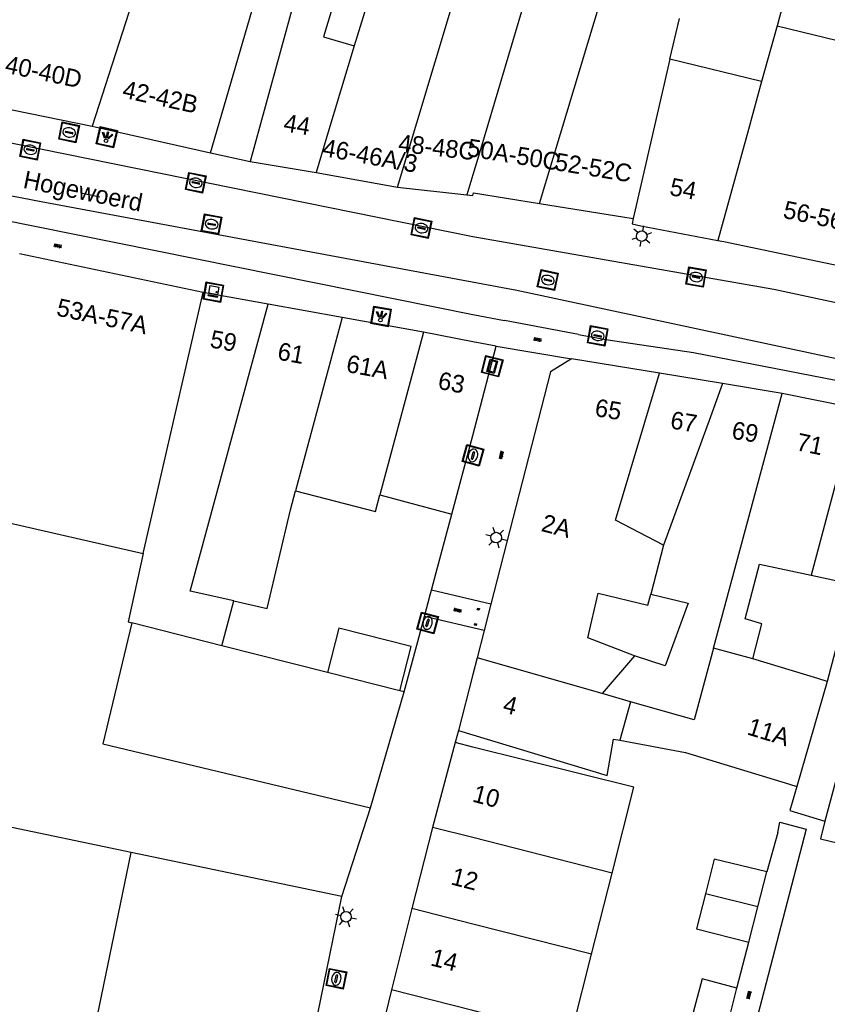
# Model space of a CAD drawing. Header units: metres. Extents: x 93870 to 95789, y 463036 to 464040.
# Tile 18 of 256: x 93974 to 94020, y 463413 to 463469. Entities that reach past the tile are written whole.
import ezdxf
from ezdxf.enums import TextEntityAlignment as Align

# ---------------------------------------------------------------- set-up
doc = ezdxf.new("R2010")
doc.units = ezdxf.units.M
doc.header["$LTSCALE"] = 25.4
for name, color, linetype in [('B_BEBOUWINGSGRENS_0', 1, 'Continuous'), ('B_LUIFEL_1', 200, 'Continuous'), ('B_TUSSENMUUR_0', 7, 'Continuous'), ('Q_BRANDKRAAN_0', 5, 'Continuous'), ('Q_CAI-KAST_0', 10, 'Continuous'), ('Q_GASPUT_0', 7, 'Continuous'), ('Q_INSPECTIE_OF_RIOOLPUT_0', 253, 'Continuous'), ('Q_KOLK_0', 254, 'Continuous'), ('Q_LICHTMAST_0', 2, 'Continuous'), ('Q_LICHTPUNT_1', 7, 'Continuous'), ('Q_STRAATNAAMBORD_0', 7, 'Continuous'), ('S_GBKN_SYMBOOL_OV_GROOT_0', 7, 'Continuous'), ('T_HEK_0', 57, 'Continuous'), ('T_MUUR_30CM_0', 10, 'Continuous'), ('V_WEGGRENS_0', 7, 'Continuous'), ('Z_GBKN_HUISNUMMER_0', 252, 'Continuous'), ('Z_STRAATNAAM_0', 252, 'Continuous')]:
    doc.layers.add(name, color=color, linetype=linetype)
doc.layers.add('Q_PAALTJE_0', color=7, linetype='Continuous', true_color=0x666666)

# ---------------------------------------------------------------- blocks, each defined once
blk = doc.blocks.new('Q_STRAATNAAMBORD')
for points in [[(-0.5, 0.5), (0.5, 0.5), (0.5, -0.5), (-0.5, -0.5)], [(-0.369, 0.22), (0.358, 0.22), (0.358, -0.214), (-0.369, -0.214)]]:
    blk.add_lwpolyline(points, close=True)
for points in [[(-0.442, 0.464), (0.438, 0.464, -0.414214), (0.459, 0.442), (0.459, -0.437, -0.414214), (0.438, -0.459), (-0.442, -0.459, -0.414214), (-0.463, -0.437), (-0.463, 0.442), (-0.463, 0.444), (-0.463, 0.446), (-0.463, 0.448), (-0.462, 0.45), (-0.461, 0.451), (-0.46, 0.453), (-0.459, 0.455), (-0.458, 0.456), (-0.457, 0.457), (-0.456, 0.459), (-0.454, 0.46), (-0.453, 0.461), (-0.451, 0.462), (-0.449, 0.462), (-0.447, 0.463), (-0.446, 0.463), (-0.444, 0.464), (-0.442, 0.464)], [(-0.287, 0.16), (0.281, 0.16, -0.414214), (0.303, 0.139), (0.303, -0.134, -0.414214), (0.281, -0.156), (-0.287, -0.156, -0.414214), (-0.308, -0.134), (-0.308, 0.139), (-0.308, 0.14), (-0.308, 0.142), (-0.307, 0.144), (-0.307, 0.146), (-0.306, 0.148), (-0.305, 0.149), (-0.304, 0.151), (-0.303, 0.152), (-0.302, 0.154), (-0.3, 0.155), (-0.299, 0.156), (-0.297, 0.157), (-0.296, 0.158), (-0.294, 0.159), (-0.292, 0.159), (-0.29, 0.16), (-0.288, 0.16), (-0.287, 0.16)]]:
    blk.add_lwpolyline(points, format="xyb")
blk = doc.blocks.new('Q_CAI-KAST')
for points in [[(-0.5, 0.5), (0.5, 0.5), (0.5, -0.5), (-0.5, -0.5)], [(-0.262, 0.264), (0.25, 0.264), (0.25, 0.187), (-0.262, 0.187)], [(-0.262, 0.107), (0.25, 0.107), (0.25, -0.332), (-0.262, -0.332)]]:
    blk.add_lwpolyline(points, close=True)
blk.add_lwpolyline([(-0.442, 0.464), (0.438, 0.464, -0.414214), (0.459, 0.442), (0.459, -0.437, -0.414214), (0.438, -0.459), (-0.442, -0.459, -0.414214), (-0.463, -0.437), (-0.463, 0.442), (-0.463, 0.444), (-0.463, 0.446), (-0.463, 0.448), (-0.462, 0.45), (-0.461, 0.451), (-0.46, 0.453), (-0.459, 0.455), (-0.458, 0.456), (-0.457, 0.457), (-0.456, 0.459), (-0.454, 0.46), (-0.453, 0.461), (-0.451, 0.462), (-0.449, 0.462), (-0.447, 0.463), (-0.446, 0.463), (-0.444, 0.464), (-0.442, 0.464)], format="xyb")
blk.add_circle((-0.177, -0.034), 0.0354)
blk = doc.blocks.new('Q_LICHTMAST')
for points in [[(0, 0.3), (0, 0.6)], [(-0.26, 0.15), (-0.52, 0.3)], [(0.26, 0.15), (0.52, 0.3)], [(-0.26, -0.15), (-0.52, -0.3)], [(0, -0.3), (0, -0.6)], [(0.26, -0.15), (0.52, -0.3)]]:
    blk.add_lwpolyline(points)
blk.add_circle((0, 0), 0.3)
blk = doc.blocks.new('Q_PAAL_STEEN')
for points in [[(-0.5, 0.5), (0.5, 0.5), (0.5, -0.5), (-0.5, -0.5)], [(-0.08, 0.33), (0.07, 0.33), (0.07, -0.33), (-0.08, -0.33)]]:
    blk.add_lwpolyline(points, close=True)
blk.add_lwpolyline([(-0.44, 0.46), (0.44, 0.46, -0.414214), (0.46, 0.44), (0.46, -0.44, -0.414214), (0.44, -0.46), (-0.44, -0.46, -0.414214), (-0.46, -0.44), (-0.46, 0.44), (-0.46, 0.44), (-0.46, 0.45), (-0.46, 0.45), (-0.46, 0.45), (-0.46, 0.45), (-0.46, 0.45), (-0.46, 0.45), (-0.46, 0.46), (-0.46, 0.46), (-0.46, 0.46), (-0.45, 0.46), (-0.45, 0.46), (-0.45, 0.46), (-0.45, 0.46), (-0.45, 0.46), (-0.45, 0.46), (-0.44, 0.46), (-0.44, 0.46)], format="xyb")
blk = doc.blocks.new('Q_PAALTJE')
at = {"color": 251, "true_color": 0x666666, "xscale": 0.1, "yscale": 0.1, "zscale": 0.01}
blk.add_blockref('Q_PAAL_STEEN', (0, 0), dxfattribs=at)
blk = doc.blocks.new('Q_KOLK')
blk.add_lwpolyline([(-0.5, 0.5), (0.5, 0.5), (0.5, -0.5), (-0.5, -0.5)], close=True)
for points in [[(-0.442, 0.464), (0.438, 0.464, -0.414214), (0.459, 0.442), (0.459, -0.437, -0.414214), (0.438, -0.459), (-0.442, -0.459, -0.414214), (-0.463, -0.437), (-0.463, 0.442, -0.414214), (-0.442, 0.464)], [(-0.345, 0.105, 0.380426), (-0.276, -0.18)], [(-0.008, 0.266, 0.240218), (-0.345, 0.105)], [(-0.194, 0.045, 0.853344), (-0.194, -0.032)], [(0.331, 0.111, 0.240191), (-0.008, 0.266)], [(0.185, -0.032, 0.849746), (0.185, 0.045)], [(0.267, -0.176, 0.380426), (0.331, 0.111)], [(-0.276, -0.18, 0.148452), (0.012, -0.257)], [(0.012, -0.257, 0.131742), (0.267, -0.176)]]:
    blk.add_lwpolyline(points, format="xyb")
for points in [[(-0.194, 0.045), (0.185, 0.045)], [(0.185, -0.032), (-0.194, -0.032)]]:
    blk.add_lwpolyline(points)
blk = doc.blocks.new('Q_GASPUT')
blk.add_lwpolyline([(-0.5, 0.5), (0.5, 0.5), (0.5, -0.5), (-0.5, -0.5)], close=True)
for points in [[(-0.442, 0.464), (0.438, 0.464, -0.414214), (0.459, 0.442), (0.459, -0.437, -0.414214), (0.438, -0.459), (-0.442, -0.459, -0.414214), (-0.463, -0.437), (-0.463, 0.442), (-0.463, 0.444), (-0.463, 0.446), (-0.463, 0.448), (-0.462, 0.45), (-0.461, 0.451), (-0.46, 0.453), (-0.459, 0.455), (-0.458, 0.456), (-0.457, 0.457), (-0.456, 0.459), (-0.454, 0.46), (-0.453, 0.461), (-0.451, 0.462), (-0.449, 0.462), (-0.447, 0.463), (-0.446, 0.463), (-0.444, 0.464), (-0.442, 0.464)], [(-0.345, 0.105, 0.380426), (-0.276, -0.18)], [(-0.008, 0.266, 0.240218), (-0.345, 0.105)], [(-0.194, 0.045, 0.853344), (-0.194, -0.032)], [(0.331, 0.111, 0.240191), (-0.008, 0.266)], [(0.185, -0.032, 0.849746), (0.185, 0.045)], [(0.267, -0.176, 0.380426), (0.331, 0.111)], [(-0.276, -0.18, 0.148452), (0.012, -0.257)], [(0.012, -0.257, 0.131742), (0.267, -0.176)]]:
    blk.add_lwpolyline(points, format="xyb")
for points in [[(-0.194, 0.045), (0.185, 0.045)], [(0.185, -0.032), (-0.194, -0.032)]]:
    blk.add_lwpolyline(points)
blk = doc.blocks.new('Q_BRANDKRAAN')
blk.add_lwpolyline([(-0.5, 0.5), (0.5, 0.5), (0.5, -0.5), (-0.5, -0.5)], close=True)
for points in [[(-0.442, 0.464), (0.438, 0.464, -0.414214), (0.459, 0.442), (0.459, -0.437, -0.414214), (0.438, -0.459), (-0.442, -0.459, -0.414214), (-0.463, -0.437), (-0.463, 0.442), (-0.463, 0.444), (-0.463, 0.446), (-0.463, 0.448), (-0.462, 0.45), (-0.461, 0.451), (-0.46, 0.453), (-0.459, 0.455), (-0.458, 0.456), (-0.457, 0.457), (-0.456, 0.459), (-0.454, 0.46), (-0.453, 0.461), (-0.451, 0.462), (-0.449, 0.462), (-0.447, 0.463), (-0.446, 0.463), (-0.444, 0.464), (-0.442, 0.464)], [(-0.345, 0.105, 0.380426), (-0.276, -0.18)], [(-0.008, 0.266, 0.240218), (-0.345, 0.105)], [(-0.194, 0.045, 0.853344), (-0.194, -0.032)], [(0.331, 0.111, 0.240191), (-0.008, 0.266)], [(0.185, -0.032, 0.849746), (0.185, 0.045)], [(0.267, -0.176, 0.380426), (0.331, 0.111)], [(-0.276, -0.18, 0.148452), (0.012, -0.257)], [(0.012, -0.257, 0.131742), (0.267, -0.176)]]:
    blk.add_lwpolyline(points, format="xyb")
for points in [[(-0.194, 0.045), (0.185, 0.045)], [(0.185, -0.032), (-0.194, -0.032)]]:
    blk.add_lwpolyline(points)
blk = doc.blocks.new('Q_INSPECTIE_OF_RIOOLPUT')
blk.add_lwpolyline([(-0.5, 0.5), (0.5, 0.5), (0.5, -0.5), (-0.5, -0.5)], close=True)
for points in [[(-0.442, 0.464), (0.438, 0.464, -0.414214), (0.459, 0.442), (0.459, -0.437, -0.414214), (0.438, -0.459), (-0.442, -0.459, -0.414214), (-0.463, -0.437), (-0.463, 0.442), (-0.463, 0.444), (-0.463, 0.446), (-0.463, 0.448), (-0.462, 0.45), (-0.461, 0.451), (-0.46, 0.453), (-0.459, 0.455), (-0.458, 0.456), (-0.457, 0.457), (-0.456, 0.459), (-0.454, 0.46), (-0.453, 0.461), (-0.451, 0.462), (-0.449, 0.462), (-0.447, 0.463), (-0.446, 0.463), (-0.444, 0.464), (-0.442, 0.464)], [(-0.345, 0.105, 0.380426), (-0.276, -0.18)], [(-0.008, 0.266, 0.240218), (-0.345, 0.105)], [(-0.194, 0.045, 0.853344), (-0.194, -0.032)], [(0.331, 0.111, 0.240191), (-0.008, 0.266)], [(0.185, -0.032, 0.849746), (0.185, 0.045)], [(0.267, -0.176, 0.380426), (0.331, 0.111)], [(-0.276, -0.18, 0.148452), (0.012, -0.257)], [(0.012, -0.257, 0.131742), (0.267, -0.176)]]:
    blk.add_lwpolyline(points, format="xyb")
for points in [[(-0.194, 0.045), (0.185, 0.045)], [(0.185, -0.032), (-0.194, -0.032)]]:
    blk.add_lwpolyline(points)
blk = doc.blocks.new('Q_LICHTPUNT')
for points in [[(-0.5, 0.5), (0.5, 0.5), (0.5, -0.5), (-0.5, -0.5)], [(-0.463, 0.464), (0.459, 0.464), (0.459, -0.459), (-0.463, -0.459)], [(-0.123, 0.08), (-0.077, 0.051), (-0.255, -0.233), (-0.301, -0.204)], [(-0.033, 0.032), (0.021, 0.032), (0.021, -0.303), (-0.033, -0.303)], [(0.075, 0.051), (0.121, 0.079), (0.293, -0.209), (0.247, -0.236)]]:
    blk.add_lwpolyline(points, close=True)
blk.add_circle((-0.002, 0.21), 0.103)
blk = doc.blocks.new('S_GBKN_SYMBOOL_OV_GROOT')
for points in [[(-0.21875, 0.0625), (0.21875, 0.0625)], [(-0.21875, 0), (0.21875, 0)], [(-0.1875, 0.0625), (-0.1875, 0)], [(-0.125, 0.09375), (-0.125, 0.0625)], [(-0.125, 0), (-0.125, -0.0625)], [(-0.0625, 0.0625), (-0.0625, 0)], [(0, 0.09375), (0, 0.0625)], [(0, 0), (0, -0.0625)], [(0.0625, 0.0625), (0.0625, 0)], [(0.125, 0.09375), (0.125, 0.0625)], [(0.125, 0), (0.125, -0.0625)], [(0.1875, 0.0625), (0.1875, 0)], [(-0.21875, -0.0625), (0.21875, -0.0625)], [(-0.1875, -0.0625), (-0.1875, -0.09375)], [(-0.0625, -0.0625), (-0.0625, -0.09375)], [(0.0625, -0.0625), (0.0625, -0.09375)], [(0.1875, -0.0625), (0.1875, -0.09375)]]:
    blk.add_lwpolyline(points)

msp = doc.modelspace()

# ---------------------------------------------------------------- linework, layer by layer
at = {"layer": 'B_BEBOUWINGSGRENS_0'}
for p, q in [((93990.423, 463472.375), (93987.36, 463461.222)), ((93971.902, 463464.536), (93978.395, 463463.222)), ((93987.36, 463461.222), (93991.107, 463460.592)), ((93991.107, 463460.592), (93995.727, 463459.762)), ((93995.727, 463459.762), (93999.662, 463459.319)), ((94003.795, 463458.835), (94009.098, 463457.982)), ((93984.695, 463453.795), (93974.282, 463455.978)), ((93988.385, 463453.128), (93984.695, 463453.795)), ((93992.585, 463452.369), (93988.385, 463453.128)), ((93997.195, 463451.535), (93992.585, 463452.369)), ((94010.591, 463449.221), (94005.599, 463450.034)), ((94014.178, 463448.627), (94010.591, 463449.221)), ((94017.554, 463448.068), (94014.178, 463448.627)), ((94021.717, 463447.215), (94017.554, 463448.068)), ((93994.722, 463442.312), (93998.807, 463441.217)), ((93970.812, 463441.39), (93981.303, 463438.985)), ((93985.758, 463433.762), (93986.442, 463436.298)), ((94001.027, 463436.124), (94000.639, 463434.618)), ((93985.758, 463433.762), (93980.649, 463435.054)), ((94000.639, 463434.618), (94000.242, 463433.074)), ((93991.764, 463432.238), (93985.758, 463433.762)), ((93995.858, 463431.199), (93991.764, 463432.238)), ((93994.192, 463424.563), (93996.106, 463431.136)), ((93996.106, 463431.136), (93995.858, 463431.199)), ((93999.002, 463428.281), (93997.712, 463423.461)), ((94000, 463428.012), (93999.002, 463428.281)), ((93980.621, 463422.033), (93968.92, 463424.47)), ((93997.712, 463423.461), (93996.542, 463418.857)), ((93992.563, 463419.546), (93980.621, 463422.033)), ((94006.745, 463416.267), (94007.912, 463420.871)), ((94016.177, 463418.945), (94016.69, 463420.932)), ((93989.837, 463406.198), (93992.563, 463419.546)), ((93996.542, 463418.857), (93995.392, 463414.248)), ((94015.665, 463416.946), (94016.177, 463418.945)), ((94005.572, 463411.64), (94006.745, 463416.267)), ((94014.225, 463411.368), (94014.979, 463414.334)), ((93995.392, 463414.248), (93994.244, 463409.649))]:
    msp.add_line(p, q, dxfattribs=at)
for points in [[(93985.114, 463461.708), (93992.094, 463485.638), (93985.926, 463487.458)], [(93978.395, 463463.222), (93978.564, 463463.188), (93985.114, 463461.708)], [(93999.662, 463459.319), (94000.007, 463459.281), (94000.042, 463459.438), (94003.795, 463458.835)], [(94009.098, 463457.982), (94009.039, 463457.672), (94009.545, 463457.574), (94013.911, 463456.743)], [(94013.911, 463456.743), (94014.252, 463456.678), (94024.607, 463454.513)], [(94001.332, 463450.747), (94000, 463450.998), (93997.195, 463451.535)], [(93998.807, 463441.217), (94000, 463445.672), (94001.332, 463450.747)], [(94005.599, 463450.034), (94004.414, 463449.291), (94001.027, 463436.124)], [(93986.442, 463436.298), (93988.339, 463435.879), (93989.662, 463441.466), (93989.949, 463442.535)], [(93989.949, 463442.535), (93994.471, 463441.374), (93994.722, 463442.312)], [(93981.303, 463438.985), (93980.445, 463435.106), (93980.649, 463435.054)], [(94015.884, 463433.023), (94016.402, 463435.003), (94015.463, 463435.293), (94016.27, 463438.386), (94019.192, 463437.76)], [(94019.192, 463437.76), (94021.562, 463437.253), (94020.1, 463431.73)], [(94009.174, 463433.182), (94006.524, 463434.205), (94007.107, 463436.74), (94009.926, 463436.064), (94010.103, 463436.688)], [(94010.103, 463436.688), (94012.221, 463436.181), (94010.924, 463432.61), (94009.174, 463433.182)], [(93980.649, 463435.054), (93979.009, 463428.191), (93994.192, 463424.563)], [(94000.242, 463433.074), (94000, 463432.132), (93999.181, 463428.948)], [(94020.1, 463431.73), (94019.571, 463431.892), (94015.884, 463433.023)], [(93999.181, 463428.948), (94000, 463428.702), (94007.63, 463426.41), (94007.979, 463428.47), (94008.35, 463428.4)], [(94008.35, 463428.4), (94012.07, 463427.7), (94017.971, 463425.9), (94018.392, 463425.772)], [(94007.912, 463420.871), (94009.145, 463425.735), (94000, 463428.012)], [(94018.392, 463425.772), (94017.983, 463424.423), (94019.972, 463423.819)], [(94019.972, 463423.819), (94019.73, 463422.805), (94024.296, 463421.713)], [(94016.69, 463420.932), (94013.704, 463421.666), (94013.198, 463419.689)], [(94013.198, 463419.689), (94012.692, 463417.711), (94015.665, 463416.946)], [(94014.979, 463414.334), (94013.014, 463414.863), (94012.22, 463411.907), (94014.225, 463411.368)]]:
    msp.add_lwpolyline(points, dxfattribs=at)
at = {"layer": 'B_LUIFEL_1'}
msp.add_line((93995.858, 463431.199), (93996.497, 463433.719), dxfattribs=at)
msp.add_lwpolyline([(93996.497, 463433.719), (93992.403, 463434.758), (93991.764, 463432.238)], dxfattribs=at)
at = {"layer": 'B_TUSSENMUUR_0'}
for p, q in [((93995.282, 463474.288), (93993.263, 463467.771)), ((93995.727, 463459.762), (93999.682, 463472.925)), ((94018.298, 463472.66), (94017.263, 463468.904)), ((94003.795, 463458.835), (94007.295, 463470.507)), ((94011.187, 463467.016), (94011.721, 463469.326)), ((94017.263, 463468.904), (94016.392, 463465.749)), ((94017.263, 463468.904), (94027.529, 463466.404)), ((94011.187, 463467.016), (94009.098, 463457.982)), ((94016.392, 463465.749), (94011.187, 463467.016)), ((94016.392, 463465.749), (94015.64, 463463.02)), ((94015.64, 463463.02), (94013.911, 463456.743)), ((93981.303, 463438.985), (93984.695, 463453.795)), ((93992.585, 463452.369), (93989.949, 463442.535)), ((93997.195, 463451.535), (93994.722, 463442.312)), ((94008.106, 463440.881), (94010.591, 463449.221)), ((94013.664, 463433.621), (94017.554, 463448.068)), ((94021.717, 463447.215), (94019.192, 463437.76)), ((94010.826, 463439.454), (94008.106, 463440.881)), ((94010.826, 463439.454), (94010.103, 463436.688)), ((94015.884, 463433.023), (94013.664, 463433.621)), ((94007.335, 463431.046), (94000.242, 463433.074)), ((94009.174, 463433.182), (94007.335, 463431.046)), ((94020.1, 463431.73), (94018.392, 463425.772)), ((94008.942, 463430.587), (94007.335, 463431.046)), ((94008.942, 463430.587), (94008.35, 463428.4)), ((93977.839, 463408.672), (93980.621, 463422.033)), ((94016.177, 463418.945), (94013.198, 463419.689))]:
    msp.add_line(p, q, dxfattribs=at)
for points in [[(93985.88, 463487.33), (93983.753, 463479.955), (93984.421, 463479.744), (93982.095, 463472.405), (93981.428, 463472.616), (93978.395, 463463.222)], [(94003.751, 463473.042), (94000.639, 463462.597), (94000.261, 463461.328), (94000, 463460.453), (93999.662, 463459.319)], [(93990.423, 463472.375), (93992.566, 463471.735), (93991.537, 463468.285), (93993.263, 463467.771)], [(93993.263, 463467.771), (93991.72, 463462.632), (93991.107, 463460.592)], [(93986.442, 463436.298), (93983.964, 463436.846), (93988.385, 463453.128)], [(94014.178, 463448.627), (94013.484, 463446.729), (94010.826, 463439.454)], [(94026.018, 463446.269), (94025.057, 463442.702), (94019.972, 463423.819)], [(94013.664, 463433.621), (94012.568, 463429.55), (94008.942, 463430.587)], [(94007.912, 463420.871), (94000, 463422.88), (93997.712, 463423.461)], [(94006.745, 463416.267), (94000, 463417.979), (93996.542, 463418.857)], [(94005.572, 463411.64), (94000, 463413.068), (93995.392, 463414.248)]]:
    msp.add_lwpolyline(points, dxfattribs=at)
at = {"layer": 'T_HEK_0'}
msp.add_line((94017.302, 463423.174), (94016.69, 463420.932), dxfattribs=at)
at = {"layer": 'T_MUUR_30CM_0'}
msp.add_line((93996.873, 463433.995), (93997.252, 463435.41), dxfattribs=at)
for points in [[(93997.654, 463436.913), (93997.919, 463437.903), (93998.807, 463441.217)], [(93997.252, 463435.41), (93997.583, 463436.647), (93997.654, 463436.913)]]:
    msp.add_lwpolyline(points, dxfattribs=at)
at = {"layer": 'V_WEGGRENS_0'}
for p, q in [((93985.114, 463461.708), (93987.36, 463461.222)), ((94005.993, 463451.411), (94001.808, 463452.195)), ((94001.332, 463450.747), (94005.599, 463450.034)), ((94001.027, 463436.124), (93997.654, 463436.913)), ((94000.639, 463434.618), (93997.252, 463435.41)), ((93996.106, 463431.136), (93996.873, 463433.995)), ((93999.181, 463428.948), (93999.002, 463428.281)), ((93992.563, 463419.546), (93994.192, 463424.563)), ((94014.979, 463414.334), (94015.665, 463416.946))]:
    msp.add_line(p, q, dxfattribs=at)
for points in [[(93954.845, 463466.775), (93957.225, 463466.147), (93967.344, 463463.569), (94000, 463456.969), (94017.084, 463453.968), (94037.649, 463449.577), (94054.184, 463445.586), (94078.386, 463439.231), (94089.178, 463436.919), (94091.361, 463436.605)], [(93953.864, 463462.104), (93956.358, 463461.487), (93964.08, 463459.82), (93966.321, 463459.329), (94000, 463452.533), (94001.808, 463452.195)], [(94142.719, 463424.079), (94086, 463434.648), (94076.549, 463436.774), (94046.837, 463444.439), (94002.505, 463453.905), (93975.51, 463458.926), (93969.612, 463460.06)], [(94005.993, 463451.411), (94007.545, 463451.121), (94012.523, 463450.391), (94025.275, 463447.908), (94041.889, 463444.176), (94043.174, 463443.845)], [(94017.302, 463423.174), (94017.425, 463423.755), (94018.915, 463423.353), (94015.562, 463410.513), (94031.741, 463405.603)]]:
    msp.add_lwpolyline(points, dxfattribs=at)
at = {"layer": 'Z_STRAATNAAM_0'}
msp.add_line((93977.861, 463459.416), (93978.841, 463459.217), dxfattribs=at)

# ---------------------------------------------------------------- block references
at = {"layer": 'Q_BRANDKRAAN_0', "rotation": 169.4160124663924}
msp.add_blockref('Q_BRANDKRAAN', (94007.085, 463451.334), dxfattribs=at)
at = {"layer": 'Q_CAI-KAST_0', "rotation": 169.7539198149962}
msp.add_blockref('Q_CAI-KAST', (93985.281, 463453.804), dxfattribs=at)
at = {"layer": 'Q_GASPUT_0', "rotation": 168.5594607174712}
msp.add_blockref('Q_GASPUT', (93977.092, 463462.865), dxfattribs=at)
at = {"layer": 'Q_INSPECTIE_OF_RIOOLPUT_0'}
for p, rotation in [((93985.177, 463457.662), 169.4635356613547), ((94004.256, 463454.497), 167.9469096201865)]:
    msp.add_blockref('Q_INSPECTIE_OF_RIOOLPUT', p, dxfattribs=dict(at, rotation=rotation))
at = {"layer": 'Q_KOLK_0'}
for p, rotation in [((93974.888, 463461.885), 168.5740460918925), ((93984.28, 463460.011), 168.5740460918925), ((93997.084, 463457.441), 168.5740460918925), ((94012.669, 463454.665), 170.036987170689), ((94000.016, 463444.552), 75.00856380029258), ((93997.438, 463435.055), 75.00559553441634), ((93992.263, 463414.877), 78.45747429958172)]:
    msp.add_blockref('Q_KOLK', p, dxfattribs=dict(at, rotation=rotation))
at = {"layer": 'Q_LICHTMAST_0'}
for p, rotation in [((94009.587, 463456.986), 169.2235417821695), ((94001.325, 463439.889), 75.57432907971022), ((93992.807, 463418.391), 78.45747429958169)]:
    msp.add_blockref('Q_LICHTMAST', p, dxfattribs=dict(at, rotation=rotation))
at = {"layer": 'Q_LICHTPUNT_1'}
for p, rotation in [((93979.235, 463462.596), 167.2675899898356), ((93994.797, 463452.43), 169.7454724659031)]:
    msp.add_blockref('Q_LICHTPUNT', p, dxfattribs=dict(at, rotation=rotation))
at = {"layer": 'Q_PAALTJE_0'}
for p, rotation in [((94000.315, 463435.834), 166.8342997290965), ((94000.151, 463434.957), 166.8387077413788)]:
    msp.add_blockref('Q_PAALTJE', p, dxfattribs=dict(at, rotation=rotation))
at = {"layer": 'Q_STRAATNAAMBORD_0', "rotation": 75.29367649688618}
msp.add_blockref('Q_STRAATNAAMBORD', (94001.106, 463449.61), dxfattribs=at)
at = {"layer": 'S_GBKN_SYMBOOL_OV_GROOT_0'}
for p, rotation in [((93976.452, 463456.426), 168.5916263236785), ((94003.68, 463451.114), 169.3894377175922), ((94001.626, 463444.576), 75.57432907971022), ((93999.141, 463435.766), 166.8387077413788), ((94015.674, 463413.962), 75.36477654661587)]:
    msp.add_blockref('S_GBKN_SYMBOOL_OV_GROOT', p, dxfattribs=dict(at, rotation=rotation))

# ---------------------------------------------------------------- texts
at = {"layer": 'Z_GBKN_HUISNUMMER_0', "linetype": 'Continuous'}
for s, rotation, p in [('40-40D', 348.2, (93975.651, 463466.301)), ('42-42B', 347.7, (93982.28, 463464.885)), ('44', 350.5, (93990.032, 463463.308)), ('48-48C', 353.6, (93997.974, 463462.025)), ('46-46A/3', 349.8, (93994.18, 463461.564)), ('50A-50C', 350.9, (94002.315, 463461.605)), ('52-52C', 350.8, (94006.85, 463460.875)), ('54', 349.2, (94011.943, 463459.663)), ('56-56B', 348.2, (94019.769, 463458.075)), ('53A-57A', 348.1, (93978.976, 463452.44)), ('59', 349.8, (93985.86, 463451.044)), ('61', 349.8, (93989.69, 463450.352)), ('61A', 349.7, (93994.03, 463449.567)), ('63', 349.2, (93998.796, 463448.685)), ('65', 350.8, (94007.693, 463447.16)), ('67', 350.6, (94011.976, 463446.458)), ('69', 350.6, (94015.458, 463445.881)), ('71', 348.4, (94019.134, 463445.192)), ('2A', 345.6, (94004.749, 463440.56)), ('4', 345.6, (94002.133, 463430.388)), ('11A', 343, (94016.791, 463428.874)), ('10', 345, (94000.772, 463425.225)), ('12', 345.7, (93999.55, 463420.543)), ('14', 346, (93998.393, 463415.947))]:
    msp.add_text(s, height=1, rotation=rotation, dxfattribs=at).set_placement(p, align=Align.MIDDLE)
at = {"layer": 'Z_STRAATNAAM_0', "linetype": 'Continuous'}
msp.add_text('Hogewoerd', height=1, rotation=348.5215, dxfattribs=at).set_placement((93977.861, 463459.416), align=Align.MIDDLE)

doc.saveas('drawing.dxf')
